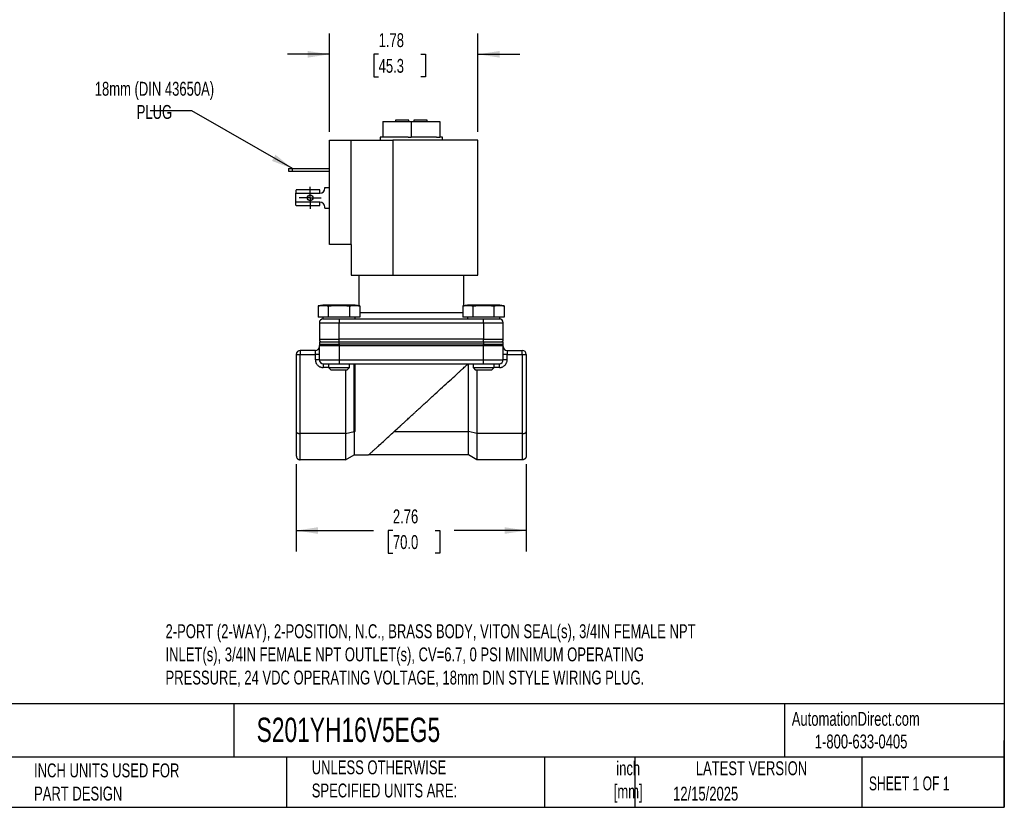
# Model space of a CAD drawing. Header units: inches. Extents: x 0.5 to 21.5, y 0.5 to 16.5.
# Tile 2 of 3: x 9.7 to 21.5, y 0.5 to 9.9. Entities that reach past the tile are written whole.
import ezdxf

# ---------------------------------------------------------------- set-up
doc = ezdxf.new("R2010")
doc.units = ezdxf.units.IN
doc.header["$LTSCALE"] = 2
doc.header["$MEASUREMENT"] = 0
doc.linetypes.add('SLD-Center', pattern=[0.75, 0.6, -0.05, 0.05, -0.05])
doc.linetypes.add('SLD-Solid', pattern=[0])
doc.layers.add('CENTER', color=40, linetype='SLD-Center')
doc.layers.add('DIMENSIONS', color=140, linetype='SLD-Solid', lineweight=25)
doc.layers.add('TEXT', color=140, linetype='SLD-Solid', lineweight=25)
doc.styles.add('SLDTEXTSTYLE0', font='TXT', dxfattribs={"width": 0.7})
doc.styles.add('SLDTEXTSTYLE1', font='TXT', dxfattribs={"width": 0.65})
doc.dimstyles.new('SLDDIMSTYLE2', dxfattribs={"dimtxt": 0.169922, "dimasz": 0.26, "dimexe": 0, "dimexo": 0.0625, "dimgap": 0.04248, "dimtad": 0, "dimtih": 1, "dimtoh": 1, "dimrnd": 1e-09, "dimzin": 12, "dimdsep": 46, "dimtxsty": 'SLDTEXTSTYLE0', "dimsah": 1, "dimcen": 0.09, "dimadec": 0, "dimazin": 3, "dimtfac": 1, "dimtofl": 0, "dimtmove": 0, "dimatfit": 3, "dimfxl": 0, "dimfrac": 2, "dimtolj": 1, "dimtzin": 12, "dimarcsym": 0})
doc.dimstyles.new('SLDDIMSTYLE3', dxfattribs={"dimtxt": 0.169922, "dimasz": 0.26, "dimexe": 0, "dimexo": 0.0625, "dimgap": 0.04248, "dimtad": 0, "dimtih": 1, "dimtoh": 1, "dimrnd": 1e-09, "dimzin": 12, "dimdsep": 46, "dimtxsty": 'SLDTEXTSTYLE0', "dimsah": 1, "dimcen": 0.09, "dimadec": 0, "dimazin": 3, "dimtfac": 1, "dimtmove": 0, "dimatfit": 0, "dimfxl": 0, "dimfrac": 2, "dimtolj": 1, "dimtzin": 12, "dimarcsym": 0})
doc.dimstyles.new('SLDDIMSTYLE4', dxfattribs={"dimtxt": 0.18, "dimasz": 0.26, "dimexe": 0, "dimexo": 0.0625, "dimgap": 0, "dimtad": 0, "dimtih": 1, "dimtoh": 1, "dimdec": 0, "dimrnd": 1e-09, "dimzin": 0, "dimdsep": 46, "dimtxsty": 'Standard', "dimsah": 1, "dimcen": 0.09, "dimadec": 0, "dimazin": 0, "dimtfac": 0.26, "dimtdec": 0, "dimtofl": 0, "dimtmove": 0, "dimatfit": 3, "dimfxl": 0, "dimfrac": 2, "dimtolj": 1, "dimtzin": 0, "dimarcsym": 0})

# ---------------------------------------------------------------- blocks, each defined once
blk = doc.blocks.new('_D_5')
at = {"layer": 'DIMENSIONS'}
for p, q in [((13.012, 4.614), (13.012, 3.569)), ((15.768, 4.614), (15.768, 3.569)), ((13.012, 3.819), (13.939, 3.819)), ((14.17, 3.819), (14.113, 3.819)), ((14.113, 3.819), (14.113, 3.549)), ((14.675, 3.819), (14.732, 3.819)), ((14.732, 3.819), (14.732, 3.549)), ((15.768, 3.819), (14.905, 3.819)), ((14.113, 3.549), (14.17, 3.549)), ((14.732, 3.549), (14.675, 3.549))]:
    blk.add_line(p, q, dxfattribs=at)
for points in [[(13.012, 3.819), (13.272, 3.779), (13.272, 3.859)], [(15.768, 3.819), (15.508, 3.859), (15.508, 3.779)]]:
    blk.add_solid(points, dxfattribs=at)
at = {"layer": 'DIMENSIONS', "char_height": 0.1667, "attachment_point": 1, "style": 'SLDTEXTSTYLE0'}
for s, insert in [('2.76', (14.17, 4.072)), ('70.0', (14.17, 3.764))]:
    blk.add_mtext(s, dxfattribs=dict(at, insert=insert))
blk = doc.blocks.new('_D_6')
at = {"layer": 'DIMENSIONS'}
for p, q in [((13.408, 8.6), (13.408, 9.78)), ((15.19, 8.6), (15.19, 9.78)), ((13.408, 9.53), (12.908, 9.53)), ((13.999, 9.53), (13.942, 9.53)), ((13.942, 9.53), (13.942, 9.26)), ((14.504, 9.53), (14.561, 9.53)), ((14.561, 9.53), (14.561, 9.26)), ((15.19, 9.53), (15.69, 9.53)), ((13.942, 9.26), (13.999, 9.26)), ((14.561, 9.26), (14.504, 9.26))]:
    blk.add_line(p, q, dxfattribs=at)
for points in [[(13.408, 9.53), (13.148, 9.57), (13.148, 9.49)], [(15.19, 9.53), (15.45, 9.49), (15.45, 9.57)]]:
    blk.add_solid(points, dxfattribs=at)
at = {"layer": 'DIMENSIONS', "char_height": 0.1667, "attachment_point": 1, "style": 'SLDTEXTSTYLE0'}
for s, insert in [('1.78', (13.999, 9.783)), ('45.3', (13.999, 9.475))]:
    blk.add_mtext(s, dxfattribs=dict(at, insert=insert))
blk = doc.blocks.new('SW_CENTERMARKSYMBOL_2')
at = {"layer": 'CENTER', "color": 0}
for p, q in [((0, 0.1), (0, 0.1335)), ((-0.1, 0), (-0.1335, 0)), ((0, 0), (-0.1, 0)), ((0, 0), (0, 0.1)), ((0, 0), (0, -0.1)), ((0, 0), (0.1, 0)), ((0.1, 0), (0.1335, 0)), ((0, -0.1), (0, -0.1335))]:
    blk.add_line(p, q, dxfattribs=at)

msp = doc.modelspace()

# ---------------------------------------------------------------- linework, layer by layer
for p, q in [((14.2, 8.742), (14.2, 8.723)), ((14.36, 8.742), (14.2, 8.742)), ((14.36, 8.723), (14.36, 8.742)), ((14.58, 8.742), (14.42, 8.742)), ((14.42, 8.742), (14.42, 8.723)), ((14.58, 8.723), (14.58, 8.742)), ((14.05, 8.723), (14.05, 8.537)), ((14.05, 8.723), (14.39, 8.723)), ((14.39, 8.723), (14.39, 8.537)), ((14.39, 8.723), (14.731, 8.723)), ((14.731, 8.723), (14.731, 8.537)), ((13.408, 7.25), (13.408, 8.5)), ((13.408, 8.5), (13.668, 8.5)), ((13.668, 7.25), (13.668, 8.5)), ((13.668, 8.5), (14.169, 8.5)), ((14.017, 8.537), (14.017, 8.5)), ((14.05, 8.537), (14.017, 8.537)), ((14.088, 8.537), (14.05, 8.537)), ((14.352, 8.537), (14.088, 8.537)), ((14.169, 8.5), (14.169, 6.88)), ((15.19, 8.5), (14.169, 8.5)), ((14.352, 8.537), (14.39, 8.537)), ((14.429, 8.537), (14.39, 8.537)), ((14.692, 8.537), (14.429, 8.537)), ((14.692, 8.537), (14.731, 8.537)), ((14.763, 8.537), (14.731, 8.537)), ((14.763, 8.5), (14.763, 8.537)), ((15.19, 6.88), (15.19, 8.5)), ((12.917, 8.159), (12.917, 8.127)), ((12.917, 8.159), (12.967, 8.159)), ((12.967, 8.127), (12.967, 8.159)), ((12.967, 8.159), (13.408, 8.159)), ((12.917, 8.127), (12.967, 8.127)), ((12.967, 8.127), (13.408, 8.127)), ((13.354, 7.923), (13.354, 7.934)), ((13.354, 7.934), (13.408, 7.934)), ((13.008, 7.901), (13.008, 7.863)), ((13.008, 7.863), (13.294, 7.863)), ((13.008, 7.756), (13.008, 7.863)), ((13.294, 7.904), (13.016, 7.904)), ((13.294, 7.863), (13.294, 7.904)), ((13.294, 7.756), (13.008, 7.756)), ((13.008, 7.718), (13.008, 7.756)), ((13.016, 7.715), (13.294, 7.715)), ((13.294, 7.715), (13.294, 7.756)), ((13.354, 7.684), (13.354, 7.696)), ((13.354, 7.684), (13.408, 7.684)), ((13.668, 7.25), (13.408, 7.25)), ((13.668, 7.25), (13.668, 6.88)), ((13.668, 6.88), (14.169, 6.88)), ((13.76, 6.88), (13.76, 6.514)), ((14.169, 6.88), (15.19, 6.88)), ((15.02, 6.514), (15.02, 6.88)), ((13.33, 6.521), (13.275, 6.512)), ((13.275, 6.512), (13.275, 6.379)), ((13.718, 6.521), (13.33, 6.521)), ((13.399, 6.379), (13.399, 6.512)), ((13.648, 6.512), (13.648, 6.379)), ((13.772, 6.512), (13.718, 6.521)), ((13.772, 6.512), (13.772, 6.379)), ((15.063, 6.521), (15.008, 6.512)), ((15.008, 6.512), (15.008, 6.379)), ((15.451, 6.521), (15.063, 6.521)), ((15.132, 6.379), (15.132, 6.512)), ((15.381, 6.512), (15.381, 6.379)), ((15.505, 6.512), (15.451, 6.521)), ((15.505, 6.512), (15.505, 6.379)), ((13.399, 6.379), (13.275, 6.379)), ((13.33, 6.379), (13.33, 6.357)), ((13.648, 6.379), (13.399, 6.379)), ((13.772, 6.379), (13.648, 6.379)), ((13.718, 6.357), (13.718, 6.379)), ((13.772, 6.434), (15.008, 6.434)), ((15.132, 6.379), (15.008, 6.379)), ((15.063, 6.379), (15.063, 6.357)), ((15.381, 6.379), (15.132, 6.379)), ((15.505, 6.379), (15.381, 6.379)), ((15.451, 6.357), (15.451, 6.379)), ((13.288, 6.31), (13.524, 6.31)), ((13.288, 6.31), (13.288, 6.112)), ((13.33, 6.357), (13.567, 6.357)), ((13.524, 6.357), (13.524, 6.31)), ((13.524, 6.112), (13.524, 6.31)), ((13.524, 6.31), (15.257, 6.31)), ((13.567, 6.357), (15.213, 6.357)), ((15.213, 6.357), (15.451, 6.357)), ((15.257, 6.31), (15.257, 6.357)), ((15.257, 6.31), (15.257, 6.112)), ((15.257, 6.31), (15.493, 6.31)), ((15.493, 6.112), (15.493, 6.31)), ((13.288, 6.112), (13.524, 6.112)), ((13.288, 6.037), (13.524, 6.037)), ((13.288, 5.867), (13.288, 6.037)), ((13.29, 6.081), (13.29, 6.056)), ((13.29, 6.081), (13.524, 6.081)), ((13.29, 6.056), (13.524, 6.056)), ((13.524, 6.081), (13.524, 6.112)), ((15.257, 6.112), (13.524, 6.112)), ((13.524, 6.056), (13.524, 6.081)), ((13.524, 6.081), (15.256, 6.081)), ((13.524, 6.056), (13.524, 6.037)), ((15.256, 6.056), (13.524, 6.056)), ((13.524, 6.037), (13.524, 5.867)), ((13.524, 6.037), (15.257, 6.037)), ((15.256, 6.081), (15.256, 6.056)), ((15.256, 6.081), (15.49, 6.081)), ((15.256, 6.056), (15.49, 6.056)), ((15.257, 6.081), (15.257, 6.112)), ((15.257, 6.112), (15.493, 6.112)), ((15.257, 6.037), (15.257, 6.056)), ((15.257, 5.867), (15.257, 6.037)), ((15.257, 6.037), (15.493, 6.037)), ((15.49, 6.056), (15.49, 6.081)), ((15.493, 5.867), (15.493, 6.037)), ((13.012, 5.931), (13.012, 5.002)), ((13.012, 5.931), (13.059, 5.931)), ((13.241, 5.978), (13.059, 5.978)), ((13.059, 5.978), (13.059, 5.931)), ((13.059, 4.982), (13.059, 5.931)), ((13.059, 5.931), (13.241, 5.931)), ((13.241, 5.931), (13.241, 5.978)), ((13.241, 5.867), (13.241, 5.931)), ((13.288, 5.931), (13.241, 5.931)), ((15.54, 5.931), (15.493, 5.931)), ((15.54, 5.978), (15.54, 5.931)), ((15.54, 5.978), (15.721, 5.978)), ((15.54, 5.867), (15.54, 5.931)), ((15.54, 5.931), (15.721, 5.931)), ((15.721, 5.931), (15.721, 5.978)), ((15.721, 5.931), (15.721, 4.982)), ((15.721, 5.931), (15.768, 5.931)), ((15.768, 5.931), (15.768, 5.002)), ((13.288, 5.867), (13.241, 5.867)), ((13.288, 5.867), (13.524, 5.867)), ((13.335, 5.82), (13.524, 5.82)), ((13.335, 5.82), (13.335, 5.773)), ((13.399, 5.82), (13.399, 5.774)), ((13.524, 5.867), (15.257, 5.867)), ((13.524, 5.867), (13.524, 5.82)), ((13.524, 5.82), (15.257, 5.82)), ((13.649, 5.774), (13.649, 5.82)), ((13.704, 5.007), (13.704, 5.82)), ((13.713, 5.82), (13.713, 5.007)), ((15.068, 5.815), (15.068, 5.82)), ((15.076, 5.007), (15.076, 5.82)), ((15.132, 5.82), (15.132, 5.774)), ((15.257, 5.82), (15.257, 5.867)), ((15.257, 5.867), (15.493, 5.867)), ((15.257, 5.82), (15.446, 5.82)), ((15.382, 5.774), (15.382, 5.82)), ((15.446, 5.773), (15.446, 5.82)), ((15.54, 5.867), (15.493, 5.867)), ((13.399, 5.773), (13.335, 5.773)), ((13.399, 5.774), (13.429, 5.744)), ((13.399, 5.774), (13.649, 5.774)), ((13.619, 5.744), (13.429, 5.744)), ((13.602, 5.744), (13.602, 4.982)), ((13.619, 5.744), (13.649, 5.774)), ((15.132, 5.774), (15.162, 5.744)), ((15.132, 5.774), (15.382, 5.774)), ((15.352, 5.744), (15.162, 5.744)), ((15.178, 5.744), (15.178, 4.982)), ((15.352, 5.744), (15.382, 5.774)), ((15.446, 5.773), (15.381, 5.773)), ((13.012, 5.002), (13.012, 4.714)), ((13.059, 4.667), (13.059, 4.982)), ((13.602, 4.982), (13.059, 4.982)), ((13.602, 4.982), (13.704, 5.007)), ((13.602, 4.982), (13.602, 4.667)), ((13.704, 4.996), (13.704, 5.007)), ((13.704, 5.007), (13.713, 5.007)), ((13.704, 4.996), (13.704, 4.726)), ((14.185, 5.007), (15.076, 5.007)), ((15.178, 4.982), (15.076, 5.007)), ((15.076, 4.726), (15.076, 5.007)), ((15.721, 4.982), (15.178, 4.982)), ((15.178, 4.982), (15.178, 4.667)), ((15.721, 4.982), (15.721, 4.667)), ((15.768, 5.002), (15.768, 4.714)), ((13.602, 4.667), (13.704, 4.726)), ((13.704, 4.726), (13.879, 4.726)), ((15.076, 4.726), (13.879, 4.726)), ((15.178, 4.667), (15.076, 4.726)), ((13.602, 4.667), (13.059, 4.667)), ((15.721, 4.667), (15.178, 4.667))]:
    msp.add_line(p, q)
msp.add_circle((13.178, 7.809), 0.0335)
for centre, radius, start, end in [((13.294, 7.923), 0.06, 270, 0), ((13.294, 7.696), 0.06, 0, 90), ((13.335, 6.31), 0.047, 90, 180), ((15.446, 6.31), 0.047, 0, 90), ((13.241, 6.025), 0.047, 270, 0), ((13.319, 6.112), 0.031, 180, 270), ((13.335, 6.037), 0.047, 156.1555, 180), ((15.462, 6.112), 0.031, 270, 0), ((15.446, 6.037), 0.047, 0, 23.8445), ((15.54, 6.025), 0.047, 180, 270), ((13.059, 5.931), 0.047, 90, 180), ((15.721, 5.931), 0.047, 0, 90), ((13.335, 5.867), 0.047, 180, 270), ((15.446, 5.867), 0.047, 270, 0)]:
    msp.add_arc(centre, radius, start, end)
for centre, start_param, end_param in [((13.016, 7.863), 0, 0.374289), ((13.016, 7.756), 2.767303, 3.141593)]:
    msp.add_ellipse(centre, major_axis=(0, 0.041), ratio=0.506667, start_param=start_param, end_param=end_param)
for points in [[(13.275, 6.512), (13.296, 6.515), (13.337, 6.52), (13.379, 6.515), (13.399, 6.512)], [(13.648, 6.512), (13.669, 6.515), (13.71, 6.52), (13.752, 6.515), (13.772, 6.512)], [(15.008, 6.512), (15.029, 6.515), (15.07, 6.52), (15.112, 6.515), (15.132, 6.512)], [(15.381, 6.512), (15.402, 6.515), (15.443, 6.52), (15.485, 6.515), (15.505, 6.512)], [(13.713, 5.007), (13.71, 5.003), (13.707, 5), (13.704, 4.996)]]:
    msp.add_open_spline(points, degree=3)
for points, knots in [([(13.399, 6.512), (13.441, 6.515), (13.482, 6.518), (13.565, 6.518), (13.607, 6.515), (13.648, 6.512)], [0, 0, 0, 0, 0.5, 0.5, 1, 1, 1, 1]), ([(15.132, 6.512), (15.174, 6.515), (15.215, 6.518), (15.298, 6.518), (15.34, 6.515), (15.381, 6.512)], [0, 0, 0, 0, 0.5, 0.5, 1, 1, 1, 1]), ([(13.241, 5.867), (13.241, 5.865), (13.241, 5.861), (13.241, 5.856), (13.242, 5.85), (13.244, 5.844), (13.245, 5.838), (13.249, 5.829), (13.256, 5.815), (13.268, 5.8), (13.283, 5.788), (13.298, 5.781), (13.311, 5.776), (13.323, 5.774), (13.331, 5.774), (13.335, 5.773)], [0, 0, 0, 0, 0.040261, 0.080218, 0.120031, 0.159859, 0.199862, 0.240198, 0.369989, 0.500056, 0.629848, 0.759914, 0.840097, 0.919697, 1, 1, 1, 1]), ([(14.39, 5.195), (14.396, 5.2), (14.407, 5.21), (14.423, 5.225), (14.438, 5.238), (14.451, 5.251), (14.464, 5.262), (14.474, 5.272), (14.498, 5.293), (14.533, 5.325), (14.598, 5.385), (14.675, 5.455), (14.766, 5.539), (14.85, 5.616), (14.914, 5.674), (14.956, 5.713), (14.98, 5.735), (15.004, 5.757), (15.026, 5.777), (15.047, 5.797), (15.061, 5.809), (15.068, 5.815)], [0, 0, 0, 0, 0.023709, 0.045657, 0.065846, 0.084275, 0.100945, 0.115855, 0.129004, 0.198085, 0.259632, 0.397888, 0.519924, 0.650134, 0.769638, 0.810244, 0.849952, 0.888773, 0.926714, 0.963786, 1, 1, 1, 1]), ([(15.446, 5.773), (15.448, 5.773), (15.452, 5.774), (15.458, 5.774), (15.463, 5.775), (15.469, 5.776), (15.475, 5.778), (15.484, 5.781), (15.498, 5.788), (15.513, 5.8), (15.525, 5.815), (15.533, 5.83), (15.537, 5.844), (15.539, 5.856), (15.54, 5.863), (15.54, 5.867)], [0, 0, 0, 0, 0.0402609, 0.0802183, 0.1200308, 0.1598587, 0.1998618, 0.2401982, 0.3699889, 0.5000562, 0.6298476, 0.7599144, 0.840097, 0.9196972, 1, 1, 1, 1]), ([(13.879, 4.726), (13.884, 4.73), (13.893, 4.739), (13.906, 4.751), (13.92, 4.764), (13.935, 4.777), (13.949, 4.791), (13.964, 4.804), (13.98, 4.818), (14.01, 4.846), (14.057, 4.889), (14.12, 4.947), (14.187, 5.008), (14.24, 5.057), (14.282, 5.096), (14.313, 5.124), (14.35, 5.158), (14.376, 5.182), (14.39, 5.195)], [0, 0, 0, 0, 0.028382, 0.057211, 0.086487, 0.116212, 0.146387, 0.177013, 0.208089, 0.239618, 0.359817, 0.489606, 0.609745, 0.744944, 0.792679, 0.8511, 0.920207, 1, 1, 1, 1]), ([(13.012, 5.002), (13.012, 5.001), (13.012, 5), (13.013, 4.998), (13.014, 4.997), (13.015, 4.996), (13.016, 4.994), (13.02, 4.991), (13.025, 4.988), (13.032, 4.986), (13.038, 4.984), (13.045, 4.983), (13.052, 4.983), (13.057, 4.982), (13.059, 4.982)], [0, 0, 0, 0, 0.063058, 0.119462, 0.169211, 0.212306, 0.248747, 0.388449, 0.512653, 0.616363, 0.71665, 0.813803, 0.908137, 1, 1, 1, 1]), ([(15.721, 4.982), (15.723, 4.982), (15.725, 4.982), (15.729, 4.983), (15.733, 4.983), (15.737, 4.984), (15.741, 4.984), (15.744, 4.985), (15.748, 4.986), (15.751, 4.987), (15.756, 4.989), (15.761, 4.991), (15.765, 4.994), (15.768, 4.998), (15.768, 5), (15.768, 5.002)], [0, 0, 0, 0, 0.050781, 0.102278, 0.154552, 0.207664, 0.26167, 0.316625, 0.37258, 0.429584, 0.487683, 0.611853, 0.751564, 0.855039, 1, 1, 1, 1]), ([(13.012, 4.714), (13.012, 4.713), (13.012, 4.71), (13.013, 4.706), (13.014, 4.703), (13.015, 4.7), (13.016, 4.695), (13.02, 4.688), (13.025, 4.681), (13.032, 4.676), (13.038, 4.672), (13.045, 4.669), (13.052, 4.668), (13.057, 4.667), (13.059, 4.667)], [0, 0, 0, 0, 0.063058, 0.119462, 0.169211, 0.212306, 0.248747, 0.388449, 0.512653, 0.616363, 0.71665, 0.813803, 0.908137, 1, 1, 1, 1]), ([(15.768, 4.714), (15.768, 4.713), (15.768, 4.71), (15.768, 4.706), (15.767, 4.703), (15.766, 4.7), (15.764, 4.695), (15.761, 4.688), (15.755, 4.681), (15.749, 4.676), (15.742, 4.672), (15.735, 4.669), (15.728, 4.668), (15.724, 4.667), (15.721, 4.667)], [0, 0, 0, 0, 0.063058, 0.119462, 0.169211, 0.212306, 0.248747, 0.388449, 0.512653, 0.616363, 0.71665, 0.813803, 0.908137, 1, 1, 1, 1])]:
    msp.add_open_spline(points, degree=3, knots=knots)
at = {"layer": 'TEXT'}
for p, q in [((21.5, 16.5), (21.5, 0.5)), ((21.5, 1.742), (0.5, 1.742)), ((12.264, 1.742), (12.264, 1.1)), ((18.864, 1.742), (18.864, 1.1)), ((21.5, 0.5), (21.5, 1.3)), ((21.5, 1.1), (0.5, 1.1)), ((12.896, 1.1), (12.896, 0.5)), ((15.986, 1.1), (15.986, 0.5)), ((17.072, 1.1), (17.072, 0.5)), ((19.791, 1.1), (19.791, 0.5)), ((0.5, 0.5), (21.5, 0.5))]:
    msp.add_line(p, q, dxfattribs=at)

# ---------------------------------------------------------------- block references
at = {"layer": 'CENTER'}
msp.add_blockref('SW_CENTERMARKSYMBOL_2', (13.178, 7.809), dxfattribs=at)

# ---------------------------------------------------------------- texts
at = {"layer": 'TEXT'}
for s, insert, char_height, attachment_point, style in [('18mm (DIN 43650A) ^JPLUG', (11.311, 9.2), 0.16667, 2, 'SLDTEXTSTYLE0'), ('2-PORT (2-WAY), 2-POSITION, N.C., BRASS BODY, VITON SEAL(s), 3/4IN FEMALE NPT ^JINLET(s), 3/4IN FEMALE NPT OUTLET(s), CV=6.7, 0 PSI MINIMUM OPERATING ^JPRESSURE, 24 VDC OPERATING VOLTAGE, 18mm DIN STYLE WIRING PLUG.', (11.444, 2.695), 0.166667, 1, 'SLDTEXTSTYLE0'), ('AutomationDirect.com', (18.952, 1.644), 0.16667, 1, 'SLDTEXTSTYLE0'), ('S201YH16V5EG5', (12.536, 1.575), 0.29167, 1, 'SLDTEXTSTYLE0'), ('1-800-633-0405', (19.228, 1.373), 0.16667, 1, 'SLDTEXTSTYLE0'), ('UNLESS OTHERWISE ^JSPECIFIED UNITS ARE:', (13.197, 1.063), 0.16667, 1, 'SLDTEXTSTYLE0'), ('inch^J[mm]', (16.991, 1.052), 0.1667, 2, 'SLDTEXTSTYLE0'), ('INCH UNITS USED FOR ^JPART DESIGN', (9.868, 1.026), 0.16667, 1, 'SLDTEXTSTYLE0'), ('LATEST VERSION', (18.469, 1.052), 0.16667, 2, 'SLDTEXTSTYLE0'), ('SHEET 1 OF 1', (19.877, 0.87), 0.16667, 1, 'SLDTEXTSTYLE1'), ('12/15/2025', (17.529, 0.747), 0.1667, 1, 'SLDTEXTSTYLE0')]:
    msp.add_mtext(s, dxfattribs=dict(at, insert=insert, char_height=char_height, attachment_point=attachment_point, style=style))

# ---------------------------------------------------------------- dimensions: what is measured, and where the dimension line sits
at = {"layer": 'DIMENSIONS'}
for base, p1, p2, dimstyle, picture, middle in [((13.408, 9.53), (15.19, 8.5), (13.408, 8.5), 'SLDDIMSTYLE3', '_D_6', (14.251, 9.53)), ((15.768, 3.819), (13.012, 4.714), (15.768, 4.714), 'SLDDIMSTYLE2', '_D_5', (14.422, 3.819))]:
    dim = msp.add_linear_dim(base=base, p1=p1, p2=p2, dimstyle=dimstyle, dxfattribs=at)
    dim.commit()
    dim.dimension.update_dxf_attribs({"geometry": picture, "text_midpoint": middle, "dimtype": 160})

# ---------------------------------------------------------------- leaders
at = {"layer": 'TEXT'}
msp.add_leader([(12.967, 8.159), (11.759, 8.851), (11.259, 8.851)], dimstyle='SLDDIMSTYLE4', dxfattribs=at)

doc.saveas('drawing.dxf')
